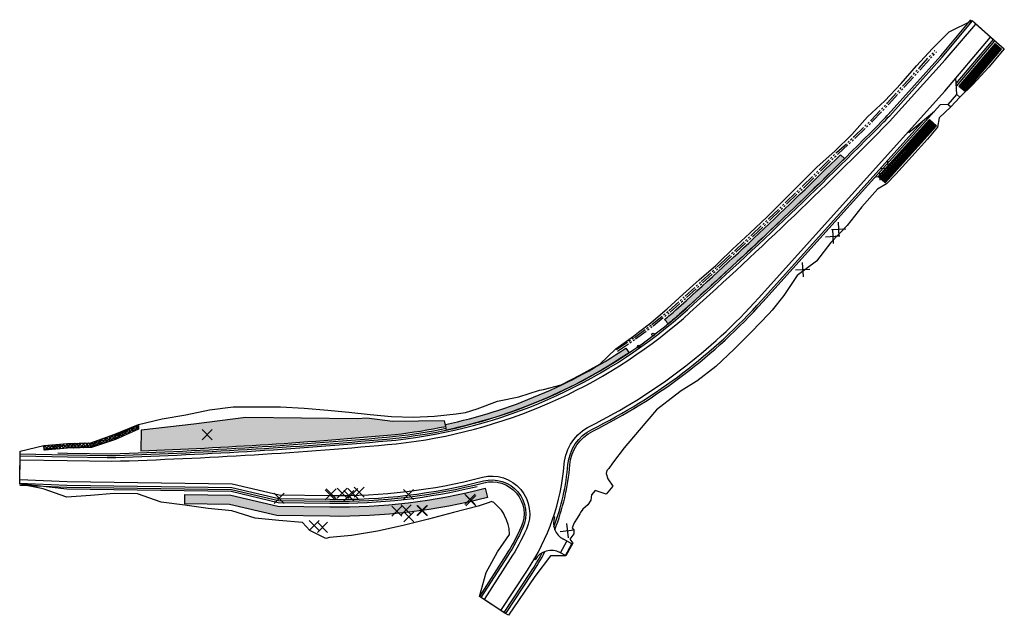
# Model space of a CAD drawing. Header units: feet. Extents: x 2297004 to 2298047, y 574838 to 575470.
import ezdxf

# ---------------------------------------------------------------- set-up
doc = ezdxf.new("R2010")
doc.units = ezdxf.units.FT
doc.header["$LTSCALE"] = 20
doc.header["$MEASUREMENT"] = 0
for name, pattern in [('constlimit', [0]), ('grltpr', [0]), ('grrtpr', [0]), ('stream', [1.4000000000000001, 0.7, -0.1, 0.1, -0.1, 0.1, -0.1, 0.1, -0.1])]:
    doc.linetypes.add(name, pattern=pattern)
for name, color, linetype in [('DR_P_Ditch', 133, 'stream'), ('DR_P_Erosion_Control', 7, 'Continuous'), ('PV_P_Drive', 230, 'Continuous'), ('PV_P_EOP', 7, 'Continuous'), ('PV_P_Saw_Cut_Line', 62, 'Continuous'), ('PV_P_Shoulder', 30, 'Continuous'), ('RD_P_Cells', 7, 'Continuous'), ('RD_P_GR_Lt', 95, 'grltpr'), ('RD_P_GR_Rt', 95, 'grrtpr'), ('RW_P_Const_Limits', 120, 'constlimit'), ('VG_P_Cells', 3, 'Continuous')]:
    doc.layers.add(name, color=color, linetype=linetype)
pattern_1 = [(45, (0, 0), (-0.8838834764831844, 0.8838834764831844), []), (135, (0, 0), (-2.651650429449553, 0.8838834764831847), [3.125, -1.875])]

# ---------------------------------------------------------------- blocks, each defined once
blk = doc.blocks.new('RMVD')
at = {"layer": 'Defpoints', "color": 1, "linetype": 'Continuous', "lineweight": 30}
blk.add_point((0, 0), dxfattribs=at)
at = {"layer": 'VG_P_Cells', "color": 1, "linetype": 'Continuous', "lineweight": 30}
for p, q in [((-0.26725, 0.26725), (0.2673333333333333, -0.2673333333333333)), ((0.2673333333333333, 0.26725), (-0.26725, -0.2673333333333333))]:
    blk.add_line(p, q, dxfattribs=at)

msp = doc.modelspace()

# ---------------------------------------------------------------- hatches: boundary and pattern name
at = {"layer": 'DR_P_Erosion_Control'}
h = msp.add_hatch(dxfattribs=at)
h.set_pattern_fill('ANSI38', color=256, scale=10)
h.set_pattern_definition(pattern_1)
h.paths.add_polyline_path([(2297967.82878498, 575363.851291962), (2297913.469919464, 575303.3769242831), (2297920.907021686, 575296.6919029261), (2297975.265887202, 575357.166270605)])
h.paths.add_polyline_path([(2298005.948697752, 575393.4172128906), (2298044.147771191, 575438.5090252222), (2298037.280634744, 575444.326450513), (2297999.081561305, 575399.2346381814)])
h = msp.add_hatch(dxfattribs=at)
h.set_pattern_fill('ANSI38', color=256, scale=10)
h.set_pattern_definition(pattern_1)
edge = h.paths.add_edge_path()
edge.add_line((2297649.656932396, 575116.445916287), (2297646.310003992, 575121.4256823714))
edge.add_arc((2297341.656392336, 575574.7080774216), 546.149020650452, 281.9826610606, 303.90526657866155, ccw=False)
edge.add_line((2297455.045488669, 575040.459384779), (2297456.291182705, 575034.5901219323))
edge.add_arc((2297341.656392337, 575574.7080774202), 552.149020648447, 281.9826610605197, 303.9052665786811)
edge = h.paths.add_edge_path()
edge.add_line((2297687.338916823, 575151.8814639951), (2297691.136589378, 575147.2362855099))
edge.add_arc((2297341.656392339, 575574.7080774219), 552.1490206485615, 309.2677665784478, 310.9018912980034)
edge.add_arc((2294397.399208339, 578832.962431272), 4943.495849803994, 311.9678971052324, 314.7548737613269)
edge.add_line((2297877.991703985, 575322.4600318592), (2297873.52205105, 575326.4776887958))
edge.add_arc((2294397.399208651, 578832.9624309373), 4937.495849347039, 311.96854639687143, 314.75086703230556, ccw=False)
edge.add_arc((2297341.656392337, 575574.7080774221), 546.1490206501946, 309.2677665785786, 310.8960497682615, ccw=False)
h = msp.add_hatch(dxfattribs=at)
h.set_pattern_fill('ANSI38', color=256, scale=10)
h.set_pattern_definition(pattern_1)
edge = h.paths.add_edge_path()
edge.add_line((2297454.215025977, 575044.3722266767), (2297399.050075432, 575043.6792031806))
edge.add_line((2297399.050075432, 575043.6792031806), (2297371.700973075, 575047.2733226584))
edge.add_line((2297371.700973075, 575047.2733226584), (2297361.737830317, 575046.4155427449))
edge.add_line((2297361.737830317, 575046.4155427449), (2297243.763719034, 575047.9497067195))
edge.add_line((2297243.763719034, 575047.9497067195), (2297188.737452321, 575040.9596906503))
edge.add_line((2297188.737452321, 575040.9596906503), (2297132.70139021, 575034.5414083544))
edge.add_line((2297132.70139021, 575034.5414083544), (2297132.383933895, 575012.5209675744))
edge.add_arc((2296949.572156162, 579951.2516094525), 4942.112958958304, 272.1198895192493, 275.2527632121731)
edge.add_arc((2297341.656392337, 575574.7080774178), 548.1490206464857, 276.3224720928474, 281.9826610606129)
edge.add_line((2297455.460720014, 575038.50296383), (2297454.215025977, 575044.3722266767))
h = msp.add_hatch(dxfattribs=at)
h.set_pattern_fill('ANSI37', color=256, scale=20)
h.set_pattern_definition([(45, (0, 0), (-1.767766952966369, 1.767766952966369), []), (135, (0, 0), (-1.767766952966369, -1.767766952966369), [])])
h.paths.add_polyline_path([(2297029.561228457, 575018.0843999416), (2297054.669319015, 575020.3097218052), (2297079.38140765, 575021.0359951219), (2297104.349355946, 575029.5096772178), (2297130.137427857, 575039.5320607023), (2297130.078801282, 575035.4654129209), (2297105.561138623, 575024.6408297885), (2297080.278028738, 575016.0601873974), (2297054.963726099, 575015.3162153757), (2297030.002646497, 575013.1039230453)])
h = msp.add_hatch(dxfattribs=at)
h.set_pattern_fill('ANSI38', color=256, scale=10)
h.set_pattern_definition(pattern_1)
edge = h.paths.add_edge_path()
edge.add_line((2297178.943294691, 574956.3403074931), (2297179.087444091, 574966.3392684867))
edge.add_line((2297179.087444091, 574966.3392684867), (2297227.777981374, 574965.6373243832))
edge.add_line((2297227.777981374, 574965.6373243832), (2297277.614222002, 574953.9177202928))
edge.add_line((2297277.614222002, 574953.9177202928), (2297332.695359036, 574953.1236465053))
edge.add_arc((2297341.656392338, 575574.7080774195), 621.6490206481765, 269.1740561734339, 284.5044434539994)
edge.add_line((2297497.351551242, 574972.8721177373), (2297499.856102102, 574963.1908355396))
edge.add_arc((2297341.656392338, 575574.708077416), 631.6490206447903, 269.17405617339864, 284.5044434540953, ccw=False)
edge.add_line((2297332.551209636, 574943.1246855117), (2297276.383182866, 574943.9344283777))
edge.add_line((2297276.383182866, 574943.9344283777), (2297226.546942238, 574955.654032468))
edge.add_line((2297226.546942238, 574955.654032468), (2297178.943294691, 574956.3403074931))

# ---------------------------------------------------------------- linework, layer by layer
at = {"layer": 'DR_P_Ditch'}
for points in [[(2297636.242402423, 575119.8744471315), (2297655.319741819, 575132.814592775), (2297673.829481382, 575146.5543813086), (2297691.738126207, 575161.068949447), (2297708.956301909, 575176.3938093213), (2297726.029965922, 575191.911359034), (2297743.10863429, 575207.5566249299), (2297746.569399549, 575210.7421105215), (2297761.240639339, 575224.3685148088), (2297779.54766606, 575241.528038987), (2297797.759687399, 575258.7729610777), (2297815.771975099, 575276.197418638), (2297833.845952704, 575293.5664247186), (2297851.701973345, 575311.1313467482), (2297869.520525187, 575328.7299485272), (2297888.142805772, 575345.6060990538), (2297905.973331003, 575363.1939382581), (2297923.216217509, 575381.3099909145), (2297940.040327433, 575399.8024711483), (2297956.86443736, 575418.2949513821), (2297973.665135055, 575436.808476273)], [(2297637.329638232, 575118.1957815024), (2297656.477386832, 575131.1836856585), (2297675.055440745, 575144.9741839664), (2297693.030181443, 575159.542321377), (2297710.31211494, 575174.9235130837), (2297727.44708329, 575190.5000552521), (2297744.584491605, 575206.2068674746), (2297748.056819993, 575209.4051062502), (2297762.728059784, 575223.0315105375), (2297781.035086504, 575240.1910347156), (2297799.247107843, 575257.435956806), (2297817.259395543, 575274.8604143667), (2297835.333373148, 575292.2294204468), (2297853.18939379, 575309.7943424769), (2297871.007945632, 575327.3929442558), (2297889.630226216, 575344.2690947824), (2297907.460751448, 575361.8569339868), (2297924.703637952, 575379.9729866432), (2297941.527747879, 575398.465466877), (2297958.351857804, 575416.9579471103), (2297975.152555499, 575435.4714720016)], [(2297029.767522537, 575014.5942653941), (2297054.802107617, 575016.8130724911), (2297079.815303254, 575017.5481951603), (2297104.940832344, 575026.0753574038), (2297130.108597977, 575037.5322685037)], [(2297029.796352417, 575016.5940575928), (2297054.830937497, 575018.8128646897), (2297079.844133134, 575019.547987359), (2297104.969662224, 575028.0751496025), (2297130.137427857, 575039.5320607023)]]:
    msp.add_lwpolyline(points, dxfattribs=at)
at = {"layer": 'DR_P_Erosion_Control', "flags": 128}
for points in [[(2298005.948697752, 575393.4172128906), (2298044.147771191, 575438.5090252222), (2298037.280634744, 575444.326450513), (2297999.081561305, 575399.2346381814)], [(2297967.82878498, 575363.851291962), (2297913.469919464, 575303.3769242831), (2297920.907021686, 575296.6919029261), (2297975.265887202, 575357.166270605)]]:
    msp.add_lwpolyline(points, close=True, dxfattribs=at)
for points in [[(2297687.338916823, 575151.8814639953, 0.00710484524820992), (2297699.213984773, 575161.8747928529, 0.01214076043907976), (2297873.52205105, 575326.4776887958), (2297877.991703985, 575322.4600318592, -0.01216107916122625), (2297703.184667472, 575157.376258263, -0.007130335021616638), (2297691.136589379, 575147.2362855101, -0.007130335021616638)], [(2297649.656932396, 575116.4459162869, -0.0959482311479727), (2297456.291182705, 575034.5901219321), (2297455.045488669, 575040.459384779, 0.09594823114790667), (2297646.310003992, 575121.4256823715)]]:
    msp.add_lwpolyline(points, format="xyb", close=True, dxfattribs=at)
at = {"layer": 'DR_P_Erosion_Control'}
for points in [[(2297454.215025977, 575044.3722266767), (2297399.050075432, 575043.6792031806), (2297371.700973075, 575047.2733226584), (2297361.737830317, 575046.4155427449), (2297243.763719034, 575047.9497067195), (2297188.737452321, 575040.9596906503), (2297132.70139021, 575034.5414083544), (2297132.383933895, 575012.5209675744, 0.01367059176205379), (2297402.020835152, 575029.8929868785, 0.02470225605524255), (2297455.460720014, 575038.50296383)], [(2297178.943294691, 574956.3403074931), (2297179.087444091, 574966.3392684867), (2297227.777981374, 574965.6373243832), (2297277.614222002, 574953.9177202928), (2297332.695359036, 574953.1236465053, 0.06699138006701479), (2297497.351551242, 574972.8721177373), (2297499.856102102, 574963.1908355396, -0.06699138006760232), (2297332.551209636, 574943.1246855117), (2297276.383182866, 574943.9344283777), (2297226.546942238, 574955.654032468)]]:
    msp.add_lwpolyline(points, format="xyb", close=True, dxfattribs=at)
msp.add_lwpolyline([(2297029.561228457, 575018.0843999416), (2297054.669319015, 575020.3097218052), (2297079.38140765, 575021.0359951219), (2297104.349355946, 575029.5096772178), (2297130.137427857, 575039.5320607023), (2297130.078801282, 575035.4654129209), (2297105.561138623, 575024.6408297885), (2297080.278028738, 575016.0601873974), (2297054.963726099, 575015.3162153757), (2297030.002646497, 575013.1039230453)], close=True, dxfattribs=at)
at = {"layer": 'PV_P_Drive'}
for p, q in [((2297996.875209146, 575390.1819820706), (2297995.932041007, 575407.8922279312)), ((2297987.516179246, 575379.7700389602), (2297996.875209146, 575390.1819820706)), ((2297945.910260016, 575349.9380513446), (2297973.026385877, 575372.6253984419)), ((2297973.026385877, 575372.6253984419), (2297979.042905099, 575379.3187904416)), ((2297987.516179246, 575379.7700389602), (2297979.042905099, 575379.3187904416)), ((2297945.910260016, 575349.9380513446), (2297945.166549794, 575350.6065534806)), ((2297570.593068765, 574942.5895635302), (2297569.643524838, 574942.9032000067)), ((2297589.120567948, 574913.823561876), (2297580.060231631, 574918.7299370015)), ((2297582.453977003, 574901.5127306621), (2297589.120567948, 574913.823561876)), ((2297582.453977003, 574901.5127306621), (2297576.903426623, 574904.5184780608)), ((2297550.083705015, 574896.9738710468), (2297549.218903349, 574897.4759861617))]:
    msp.add_line(p, q, dxfattribs=at)
msp.add_lwpolyline([(2297987.516179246, 575379.7700389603), (2297990.491020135, 575377.0960304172), (2297999.850050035, 575387.5079735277), (2297996.875209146, 575390.1819820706)], dxfattribs=at)
at = {"layer": 'PV_P_Drive', "flags": 128}
msp.add_lwpolyline([(2297576.903426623, 574904.518478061), (2297583.570017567, 574916.8293092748)], dxfattribs=at)
at = {"layer": 'PV_P_Drive'}
for centre, start, end in [((2297589.58393298, 574936.3168387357), 161.7214955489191, 241.5634622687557), ((2297567.379725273, 574886.9315763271), 61.56346226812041, 149.8599912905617)]:
    msp.add_arc(centre, 20, start, end, dxfattribs=at)
at = {"layer": 'PV_P_EOP'}
for points in [[(2297004.599460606, 575003.1168014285), (2297054.590539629, 575002.1376033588), (2297101.375678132, 575001.4631283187, 0.01525535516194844), (2297403.065865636, 575019.9475832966, 0.1520711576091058), (2297707.127437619, 575152.8535476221, 0.01526383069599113), (2297925.589841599, 575361.7368126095), (2297984.397974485, 575427.1610008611), (2298017.12837081, 575464.9709694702)], [(2297513.948108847, 574843.2798144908), (2297542.052140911, 574885.9001721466, 0.1252720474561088), (2297580.953289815, 574998.2557614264, -0.2619427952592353), (2297608.490385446, 575038.8160453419, 0.09443352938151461), (2297786.877788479, 575174.5099285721), (2297984.04704598, 575393.8611983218), (2298032.543598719, 575451.1146145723)], [(2297004.298739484, 574982.2572018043), (2297054.27341095, 574980.1398891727), (2297229.255228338, 574977.6172746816), (2297279.091468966, 574965.8976705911), (2297332.868338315, 574965.1223996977, 0.06699138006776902), (2297494.346090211, 574984.4896563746, -0.6277646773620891), (2297540.91401345, 574929.5128205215, -0.04106646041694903), (2297523.680968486, 574898.003891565), (2297496.135294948, 574854.8851836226)]]:
    msp.add_lwpolyline(points, format="xyb", dxfattribs=at)
at = {"layer": 'PV_P_Saw_Cut_Line'}
for p, q in [((2298017.12837081, 575464.9709694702), (2298032.543598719, 575451.1146145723)), ((2297004.298739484, 574982.2572018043), (2297004.599460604, 575003.1168014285)), ((2297513.948108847, 574843.2798144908), (2297496.135294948, 574854.8851836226))]:
    msp.add_line(p, q, dxfattribs=at)
at = {"layer": 'PV_P_Shoulder'}
for p, q in [((2298013.373790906, 575468.3458655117), (2298017.12837081, 575464.9709694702)), ((2298032.543598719, 575451.1146145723), (2298035.521335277, 575448.4380031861)), ((2297004.599460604, 575003.1168014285), (2297004.660602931, 575007.357954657)), ((2297004.241057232, 574978.2560572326), (2297004.298739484, 574982.2572018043)), ((2297496.135294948, 574854.8851836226), (2297491.098469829, 574858.1458284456)), ((2297518.969267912, 574839.9952300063), (2297513.948108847, 574843.2798144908))]:
    msp.add_line(p, q, dxfattribs=at)
for points in [[(2297004.660602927, 575007.3579546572), (2297054.648199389, 575006.1371877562), (2297096.819134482, 575005.5292330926, 0.01150096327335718), (2297105.834364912, 575005.6066350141, 0.0150266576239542), (2297402.62577189, 575023.9232992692, 0.1520711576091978), (2297704.508272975, 575155.8767870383, 0.01503504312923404), (2297919.52098651, 575361.2787791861, 0.01149889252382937), (2297925.699382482, 575367.8422032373), (2297981.398157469, 575429.8072234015), (2298013.373790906, 575468.3458655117)], [(2297004.709431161, 575009.3573585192), (2297054.687029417, 575008.1368357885), (2297096.847964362, 575007.5290252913, 0.0115009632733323), (2297105.771202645, 575007.6056373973, 0.01502571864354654), (2297402.424156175, 575025.9131978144, 0.1520539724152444), (2297703.184667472, 575157.376258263, 0.01503410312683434), (2297918.096610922, 575362.6827571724, 0.01149889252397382), (2297924.211962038, 575369.1792075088), (2297979.884260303, 575431.1147722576), (2298011.834603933, 575469.622933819)], [(2297586.9321028, 574997.7519804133, -0.2619424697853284), (2297611.164748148, 575033.4450320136, 0.09443352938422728), (2297791.340049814, 575170.4989157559), (2297973.026385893, 575372.6253984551)], [(2297584.939165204, 574997.9199082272, -0.2619424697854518), (2297610.273293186, 575035.2353694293, 0.09443352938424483), (2297789.852629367, 575171.8359200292), (2297962.179935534, 575363.550459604)], [(2297570.045889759, 574932.0430971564, 0.06924228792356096), (2297584.939165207, 574997.919908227)], [(2297570.996545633, 574928.9338155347, 0.07186022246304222), (2297586.932100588, 574997.7519541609, 0.069242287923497)], [(2297004.156397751, 574976.2578498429), (2297054.103143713, 574974.1417203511), (2297228.516604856, 574971.6272995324), (2297278.352845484, 574959.907695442), (2297332.781848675, 574959.1230231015, 0.06699138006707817), (2297495.848820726, 574978.6808870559, -0.6277646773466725), (2297535.431555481, 574931.950576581, -0.04029964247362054), (2297519.020184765, 574901.8353582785), (2297491.098469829, 574858.1458284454)], [(2297004.241057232, 574978.2560572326), (2297054.159899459, 574976.1411099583), (2297228.762812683, 574973.6239579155), (2297278.599053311, 574961.904353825), (2297332.810678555, 574961.1228153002, 0.06699138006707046), (2297495.347910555, 574980.6171434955, -0.6277646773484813), (2297537.25904147, 574931.1379912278, -0.04028698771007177), (2297520.699593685, 574900.7492170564), (2297492.783705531, 574857.0688044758)], [(2297517.299611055, 574841.096250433), (2297545.393106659, 574883.6990000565, 0.02452486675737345), (2297557.609440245, 574904.3826946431)], [(2297518.969267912, 574839.9952300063), (2297547.062763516, 574882.5979796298, 0.02713148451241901), (2297560.566164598, 574905.7351768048, 0.02452486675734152)]]:
    msp.add_lwpolyline(points, format="xyb", dxfattribs=at)
for points in [[(2297996.242050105, 575402.0710629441), (2298035.521335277, 575448.4380031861)], [(2297996.39708451, 575399.1599198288), (2298037.047365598, 575447.1452420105)]]:
    msp.add_lwpolyline(points, dxfattribs=at)
at = {"layer": 'RD_P_Cells', "color": 2}
for centre in [(2297675.162, 575135.7546, 1082.877), (2297660.013, 575123.0173, 1077.002)]:
    msp.add_circle(centre, 1.5, dxfattribs=at)
at = {"layer": 'RD_P_GR_Lt', "flags": 128}
msp.add_lwpolyline([(2297044.707644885, 575010.3327186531), (2297054.726535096, 575010.1364740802), (2297101.310511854, 575009.4648990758, 0.01524247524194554), (2297402.259173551, 575027.9071558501, 0.02469398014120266), (2297455.875951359, 575036.5465428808)], format="xyb", dxfattribs=at)
at = {"layer": 'RD_P_GR_Rt'}
msp.add_lwpolyline([(2297004.234846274, 574977.8252325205), (2297054.046387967, 574972.142330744), (2297228.270397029, 574969.6306411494), (2297278.106637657, 574957.9110370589), (2297332.753018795, 574957.1232309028, 0.06374500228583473), (2297488.605198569, 574974.7944494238, 0.06374500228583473)], format="xyb", dxfattribs=at)
at = {"layer": 'RW_P_Const_Limits', "flags": 128}
msp.add_lwpolyline([(2297741.684352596, 575102.0549777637), (2297721.584368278, 575086.3749409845), (2297720.87844513, 575085.9107337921), (2297704.907513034, 575076.2456540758), (2297698.688957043, 575071.7154121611), (2297678.624629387, 575055.9781035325), (2297660.463374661, 575034.5507152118), (2297644.519305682, 575015.607362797), (2297632.116312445, 574999.3405071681), (2297628.0778978, 574993.8128597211), (2297626.222031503, 574991.560975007), (2297625.512581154, 574988.6693283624), (2297627.172158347, 574982.8818730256), (2297632.4875, 574975.1370000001), (2297625.3938, 574966.4482), (2297613.776761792, 574970.4297127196), (2297609.919749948, 574965.9688871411), (2297608.974996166, 574960.3533818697), (2297605.858133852, 574955.2448130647), (2297600.822861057, 574950.7154348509), (2297598.757849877, 574948.1735049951), (2297597.437350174, 574945.8801068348), (2297594.530022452, 574940.9829158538), (2297591.647523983, 574936.1365128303), (2297590.04804904, 574932.5722868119), (2297589.530869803, 574931.074912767), (2297591.299571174, 574928.2538301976), (2297591.131667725, 574924.6336550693), (2297586.861080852, 574919.0581708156), (2297589.908501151, 574914.5542858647), (2297582.571394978, 574901.1494317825), (2297566.577490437, 574901.3268365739), (2297549.792418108, 574879.4734630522), (2297521.812537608, 574838.1486037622), (2297518.106916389, 574840.5756043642), (2297491.098469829, 574858.1458284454), (2297498.323514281, 574883.4044986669), (2297510.165683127, 574905.5812623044), (2297523.012147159, 574923.9348942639), (2297522.476072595, 574930.3196931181), (2297521.515416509, 574934.5862692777), (2297519.914334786, 574939.3861604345), (2297517.867000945, 574943.8249672), (2297516.624581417, 574946.4522087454), (2297514.488485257, 574949.5740714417), (2297512.335884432, 574951.7592236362), (2297510.094365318, 574954.319169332), (2297506.423088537, 574957.7485954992), (2297503.886801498, 574958.711135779), (2297501.282124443, 574957.6785798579), (2297489.926628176, 574953.7898992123), (2297463.56017175, 574947.1445166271), (2297437.133352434, 574940.0451463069), (2297410.391286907, 574933.4215127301), (2297383.303760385, 574927.2180824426), (2297355.796175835, 574922.9180498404), (2297332.225303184, 574920.5180988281), (2297328.429100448, 574919.5919119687), (2297311.473054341, 574928.1873716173), (2297303.673502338, 574936.7251094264), (2297278.697482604, 574938.5687030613), (2297253.731646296, 574941.1186725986), (2297228.840726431, 574948.8652409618), (2297203.875307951, 574951.444193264), (2297178.923670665, 574954.979081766), (2297153.964890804, 574958.0185236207), (2297129.093321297, 574967.107334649), (2297104.095642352, 574967.4485313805), (2297079.058345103, 574965.0415939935), (2297054.032953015, 574963.4604612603), (2297029.155336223, 574972.1298007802), (2297004.225930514, 574977.2067884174), (2297004.241057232, 574978.2560572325), (2297004.269909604, 574980.2574096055), (2297004.298739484, 574982.2572018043), (2297004.437170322, 574991.8594932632), (2297004.599460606, 575003.1168014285), (2297004.628290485, 575005.1165936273), (2297004.660602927, 575007.3579546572), (2297004.671414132, 575008.1078767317), (2297004.727703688, 575012.0124165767), (2297029.561228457, 575018.0843999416), (2297054.852594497, 575020.3151081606), (2297079.38140765, 575021.0359951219), (2297104.999514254, 575030.1458435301), (2297130.152496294, 575040.5772867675), (2297155.239410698, 575046.4259310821), (2297180.305841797, 575050.8537457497), (2297205.383376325, 575056.0517525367), (2297230.432967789, 575059.3114813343), (2297255.433051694, 575059.1371053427), (2297280.437469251, 575059.2633342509), (2297305.417084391, 575057.669136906), (2297330.391296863, 575055.7001821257), (2297334.169740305, 575055.3944908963), (2297352.963291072, 575053.5032202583), (2297375.342050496, 575050.9984733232), (2297398.028414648, 575048.7653119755), (2297420.859021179, 575048.2253268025), (2297443.701655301, 575049.3766324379), (2297466.49459013, 575051.9173372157), (2297476.53433244, 575053.3405853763), (2297488.826381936, 575056.9584903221), (2297510.204867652, 575065.2216679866), (2297532.948799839, 575069.6079374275), (2297554.906528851, 575076.6845851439), (2297558.998353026, 575077.4980275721), (2297577.646027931, 575082.5514117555), (2297598.301403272, 575093.1501720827), (2297618.551642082, 575104.497488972), (2297635.634237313, 575120.8134392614), (2297654.363806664, 575134.161328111), (2297659.688040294, 575138.2969642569), (2297672.617847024, 575148.1161144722), (2297673.184417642, 575148.5848891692), (2297690.103080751, 575163.000837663), (2297706.989735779, 575178.5264299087), (2297724.052388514, 575193.8808236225), (2297741.373459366, 575209.1435434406), (2297744.806764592, 575212.326498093), (2297759.132163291, 575226.2637701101), (2297777.554012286, 575243.3200834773), (2297795.809168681, 575260.5262325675), (2297813.52206294, 575278.2198072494), (2297831.069295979, 575296.0622905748), (2297848.960726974, 575313.5953831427), (2297867.663257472, 575330.3993990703), (2297885.508545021, 575347.9739688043), (2297902.181579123, 575366.6022472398), (2297920.503449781, 575383.7484285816), (2297937.751474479, 575401.8598626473), (2297954.012248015, 575420.8587115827), (2297971.172783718, 575439.0487872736), (2297988.782431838, 575456.8351672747), (2298012.943097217, 575468.9017805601), (2298036.102004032, 575448.1459905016), (2298047.118299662, 575438.7045724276), (2298030.619227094, 575419.2291398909), (2298013.836071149, 575400.7661836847), (2297999.850050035, 575387.5079735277), (2297990.491020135, 575377.0960304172), (2297978.175072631, 575365.524122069), (2297976.459215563, 575355.5421173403), (2297965.723741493, 575343.1010625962), (2297948.996596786, 575324.5214228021), (2297932.24597194, 575305.9628887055), (2297922.467455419, 575295.6427584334), (2297912.791633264, 575289.83465396), (2297896.035976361, 575271.2806430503), (2297880.616435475, 575251.5256315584), (2297863.473220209, 575233.3199869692), (2297848.069339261, 575213.5508991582), (2297827.641264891, 575198.2979305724), (2297813.590045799, 575177.3129695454), (2297801.303477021, 575161.5430453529), (2297797.63247031, 575157.6914018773), (2297779.454304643, 575138.7061884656), (2297760.814922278, 575120.1563099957), (2297741.684352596, 575102.0549777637)], dxfattribs=at)

# ---------------------------------------------------------------- block references
at = {"layer": 'VG_P_Cells', "color": 1}
for p, xscale, yscale, zscale, rotation in [((2297923.9356, 575312.1818), 20, 20, 20, 48.04843607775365), ((2297914.974599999, 575303.3108999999), 10, 10, 10, 48.04843607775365), ((2297865.3615, 575239.9813), 20, 20, 20, 48.04843607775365), ((2297871.5762, 575247.4561), 20, 20, 20, 48.04843607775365), ((2297833.5022, 575204.7037), 20, 20, 20, 48.04843607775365), ((2297584.287599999, 574927.8432), 20, 20, 20, 51.97569407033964)]:
    msp.add_blockref('RMVD', p, dxfattribs=dict(at, xscale=xscale, yscale=yscale, zscale=zscale, rotation=rotation))
at = {"layer": 'VG_P_Cells', "color": 1, "xscale": 20, "yscale": 20, "zscale": 20}
for p in [(2297202.644366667, 575029.6425333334, 1084.642), (2297279.114099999, 574962.1507), (2297333.0057, 574965.7711), (2297334.2058, 574966.8802), (2297345.739, 574967.5473), (2297352.8227, 574964.996), (2297357.0622, 574967.2712), (2297363.7088, 574968.7384), (2297415.984199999, 574966.1161), (2297481.1479, 574961.1586), (2297481.986, 574959.6955), (2297403.5819, 574948.6783), (2297413.64, 574950.0245), (2297430.2437, 574949.3683999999), (2297430.9308, 574949.3154), (2297416.249199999, 574942.4456999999), (2297316.0709, 574933.3097), (2297324.8638, 574931.4585)]:
    msp.add_blockref('RMVD', p, dxfattribs=at)

doc.saveas('drawing.dxf')
